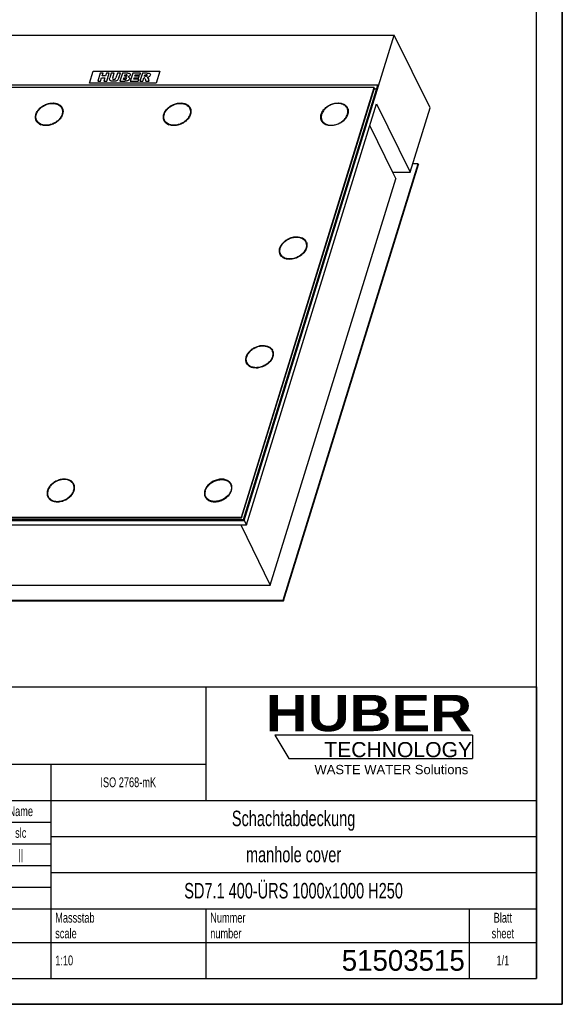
# Model space of a CAD drawing. Header units: millimetres. Extents: x 0 to 4200, y 0 to 2970.
# Tile 4 of 5: x 3150 to 4200, y 0 to 1907. Entities that reach past the tile are written whole.
import ezdxf

# ---------------------------------------------------------------- set-up
doc = ezdxf.new("R2010")
doc.units = ezdxf.units.MM
doc.header["$LTSCALE"] = 231
doc.layers.get('0').update_dxf_attribs({"linetype": 'CONTINUOUS'})
for name, color, linetype in [('_ACHSEN', 7, 'CONTINUOUS'), ('_KURVEN', 7, 'CONTINUOUS'), ('_ZEICHNUNGSELEM', 7, 'CONTINUOUS'), ('HUBER_Logo_BL2', 7, 'CONTINUOUS')]:
    doc.layers.add(name, color=color, linetype=linetype)
doc.styles.get("Standard").update_dxf_attribs({"font": 'txt', "width": 0.7})
doc.styles.add('TEXTSTYLE_2', font='ariblk.ttf')
doc.styles.add('TEXTSTYLE_3', font='arial.ttf')
doc.styles.add('TEXTSTYLE_4', font='txt', dxfattribs={"width": 0.8})
doc.styles.add('TEXTSTYLE_5', font='txt')

# ---------------------------------------------------------------- blocks, each defined once
blk = doc.blocks.new('HUBER_LOGO_BL2', base_point=(3837.5, 503.7))
at = {"layer": 'HUBER_Logo_BL2', "color": 5, "linetype": 'Continuous'}
for p, q in [((4026.4, 521), (3643.9, 521)), ((3643.9, 521), (3670.9, 476)), ((4026.4, 521), (4026.4, 476)), ((3670.9, 476), (4026.4, 476))]:
    blk.add_line(p, q, dxfattribs=at)
at = {"layer": 'HUBER_Logo_BL2', "color": 2, "linetype": 'Continuous', "attachment_point": 3, "line_spacing_factor": 0.78}
for s, insert, char_height, width, style in [('HUBER\\P\\fArial;\\H29.25;TECHNOLOGY ', (4025.4, 599.1), 70.2, 387.672, 'TEXTSTYLE_2'), ('WASTE WATER Solutions', (4018, 463.6), 18, 297.033, 'TEXTSTYLE_3')]:
    blk.add_mtext(s, dxfattribs=dict(at, insert=insert, char_height=char_height, width=width, style=style))
blk = doc.blocks.new('*T12')
at = {"color": 3, "linetype": 'Continuous'}
for p, q in [((0, 0), (1840, 0)), ((0, 0), (0, -565)), ((1200, 0), (1200, -220)), ((1840, 0), (1840, -565)), ((0, -150), (1200, -150)), ((900, -150), (900, -565)), ((0, -220), (1840, -220)), ((80, -220), (80, -430)), ((270, -220), (270, -495)), ((385, -220), (385, -430)), ((470, -220), (470, -495)), ((627, -220), (627, -430)), ((784, -220), (784, -430)), ((0, -262), (900, -262)), ((0, -304), (900, -304)), ((900, -290), (1840, -290)), ((0, -346), (900, -346)), ((900, -360), (1840, -360)), ((470, -388), (900, -388)), ((0, -430), (1840, -430)), ((1200, -430), (1200, -565)), ((1710, -430), (1710, -565)), ((0, -495), (1840, -495)), ((0, -565), (1840, -565))]:
    blk.add_line(p, q, dxfattribs=at)
at = {"layer": '_ZEICHNUNGSELEM', "color": 2, "linetype": 'Continuous', "line_spacing_factor": 0.96}
for s, insert, char_height, width, attachment_point in [('Diese Zeichnung ist geistiges Eigentum der Fa. HUBER SE und damit urheberrechtlich \\Pgeschuetzt. Zuwiderhandlungen verpflichten zum Schadensersatz.\\PThis is a copyrighted drawing which is the intellectual property of HUBER SE.\\PAny contravening offender will be held liabel for payment of damages.', (8.75, -19.9), 19, 2214.8571, 1), ('Technische Aenderungen vorbehalten / Subject to change', (8.75, -175), 20, 1524.7619, 1), ('ISO 2768-mK', (1050, -175.5), 19, 332.9524, 2), ('Datum/Date', (635.75, -231.5), 19, 292.2381, 1), ('Name', (842, -231.5), 19, 126.6667, 2), ('Schachtabdeckung', (1370, -240), 30, 680, 2), ('Bear./Rev.', (478.75, -273.5), 19, 272.3333, 1), ('19.06.2020', (705.5, -273.5), 19, 281.381, 2), ('slc', (842, -273.5), 19, 77.8095, 2), ('Gepr./Appr.', (478.75, -315.5), 19, 299.4762, 1), ('||', (842, -315.5), 19, 50.6667, 2), ('manhole cover', (1370, -310), 30, 564.2857, 2), ('-', (40, -315.5), 19, 34.381, 2), ('-', (175, -315.5), 19, 34.381, 2), ('-', (327.5, -315.5), 19, 34.381, 2), ('-', (427.5, -315.5), 19, 34.381, 2), ('Revi-\\Psion', (8.75, -363.3), 19, 138.4286, 1), ('Aenderung\\PModification', (175, -363.3), 19, 295.8571, 2), ('Norm. ', (478.75, -357.5), 19, 175.5238, 1), ('Tag\\PDate', (327.5, -363.3), 19, 110.381, 2), ('Name', (427.5, -378.5), 19, 126.6667, 2), ('SD7.1 400-ÜRS 1000x1000 H250', (1370, -380), 30, 1269.1429, 2), ('Projekt\\Pproject', (8.75, -437.8), 19, 183.6667, 1), ('Massstab\\Pscale', (908.75, -437.8), 19, 224.381, 1), ('Nummer\\Pnumber', (1208.75, -437.8), 19, 186.381, 1), ('Blatt\\Psheet', (1775, -437.8), 19, 130.2857, 2), ('Simple Model', (685, -453), 19, 328.4286, 2), ('1:10', (908.75, -520.5), 19, 94.0952, 1), ('1/1', (1775, -520.5), 19, 79.619, 2)]:
    blk.add_mtext(s, dxfattribs=dict(at, insert=insert, char_height=char_height, width=width, attachment_point=attachment_point))
for s, insert, char_height, width, attachment_point, style in [('51503515', (1701.25, -510), 40, 506.6667, 3, 'TEXTSTYLE_5'), ('-', (8.75, -517.5), 25, 18.3333, 1, 'TEXTSTYLE_4')]:
    blk.add_mtext(s, dxfattribs=dict(at, insert=insert, char_height=char_height, width=width, attachment_point=attachment_point, style=style))

msp = doc.modelspace()

# ---------------------------------------------------------------- linework, layer by layer
at = {"color": 7, "linetype": 'Continuous'}
for p, q in [((4200, 0), (4200, 2970)), ((2881.91, 1877.06), (3874.82, 1877.06)), ((3584.34, 937.07), (3874.82, 1877.06)), ((3944.06, 1735.96), (3874.82, 1877.06)), ((3842.96, 1779.93), (2853.74, 1779.93)), ((3835.98, 1775.23), (2857.81, 1775.23)), ((3578.9, 943.34), (3835.98, 1775.23)), ((3579.51, 942.1), (3836.59, 1773.99)), ((3582.98, 938.64), (3842.96, 1779.93)), ((3835.98, 1775.23), (3836.59, 1773.99)), ((3840.65, 1772.47), (3836.12, 1772.47)), ((3231.39, 1735.43), (3232, 1734.18)), ((3478.93, 1735.43), (3479.54, 1734.18)), ((3588.61, 928.37), (3840.6, 1743.81)), ((3784.06, 1734.18), (3783.45, 1735.43)), ((3840.6, 1743.81), (3905.57, 1611.41)), ((3905.57, 1611.41), (3944.06, 1735.96)), ((3182.91, 1711.64), (3183.52, 1710.39)), ((3430.45, 1711.64), (3431.06, 1710.39)), ((3735.58, 1710.39), (3734.97, 1711.64)), ((3827.43, 1701.2), (3871.49, 1611.41)), ((3659.99, 782.91), (3920.93, 1627.34)), ((3660.6, 781.67), (3921.54, 1626.1)), ((3920.93, 1627.34), (3910.49, 1627.34)), ((3920.93, 1627.34), (3921.54, 1626.1)), ((3871.49, 1611.41), (3877.9, 1598.36)), ((3871.49, 1611.41), (3905.57, 1611.41)), ((3634.86, 811.9), (3877.9, 1598.36)), ((3703.42, 1476.44), (3704.03, 1475.2)), ((3654.94, 1452.65), (3655.55, 1451.41)), ((3638.36, 1265.92), (3638.97, 1264.68)), ((3589.89, 1242.13), (3590.5, 1240.89)), ((3254.41, 1005.69), (3253.8, 1006.93)), ((3558.33, 1006.93), (3558.94, 1005.69)), ((3205.94, 981.9), (3205.33, 983.14)), ((3509.85, 983.14), (3510.46, 981.9)), ((2591.43, 937.07), (3584.34, 937.07)), ((2593.76, 938.64), (3582.98, 938.64)), ((2600.74, 943.34), (3578.9, 943.34)), ((2601.35, 942.1), (3579.51, 942.1)), ((3578.9, 943.34), (3579.51, 942.1)), ((3584.34, 937.07), (3588.61, 928.37)), ((2595.7, 928.37), (3588.61, 928.37)), ((3577.71, 928.37), (3634.86, 811.9)), ((2710.12, 811.9), (3634.86, 811.9)), ((2667.08, 782.91), (3659.99, 782.91)), ((3659.99, 782.91), (3660.6, 781.67)), ((2667.69, 781.67), (3660.6, 781.67)), ((0, 0), (4200, 0))]:
    msp.add_line(p, q, dxfattribs=at)
at = {"color": 3, "linetype": 'Continuous'}
for p, q in [((4200, 2970), (4200, 0)), ((4200, 0), (0, 0))]:
    msp.add_line(p, q, dxfattribs=at)
at = {"color": 5, "linetype": 'Continuous'}
for p, q in [((4150, 50), (4150, 2920)), ((50, 50), (4150, 50))]:
    msp.add_line(p, q, dxfattribs=at)
at = {"color": 7, "linetype": 'Continuous'}
for centre, radius, start, end in [((3753.58, 1717.59), 20.13, 162.81895, 166.47315), ((3528.27, 989.14), 19.94, 162.80119, 166.49091)]:
    msp.add_arc(centre, radius, start, end, dxfattribs=at)
for points, knots in [([(3181.94, 1722.29), (3182.67, 1725.34), (3184.96, 1729.8), (3189.36, 1734.78), (3193.5, 1738.18), (3198.18, 1740.98), (3204.81, 1743.73), (3210.18, 1744.68), (3213.69, 1744.68)], [0, 0, 0, 0, 0.2269843, 0.3514493, 0.4809276, 0.6131524, 0.7455543, 1, 1, 1, 1]), ([(3231.39, 1735.43), (3231.78, 1734.64), (3232.41, 1732.96), (3233.05, 1729.35), (3232.59, 1724.45), (3230.19, 1718.71), (3226.16, 1713.37), (3220.81, 1708.76), (3214.49, 1705.21), (3207.66, 1702.94), (3202.93, 1702.38), (3200.62, 1702.38)], [0, 0, 0, 0, 0.0505247, 0.1018806, 0.2094864, 0.326895, 0.4544748, 0.5899006, 0.7291266, 0.8673605, 1, 1, 1, 1]), ([(3213.69, 1744.68), (3215.63, 1744.68), (3219.39, 1744.31), (3224.55, 1742.51), (3228.74, 1739.54), (3230.69, 1736.85), (3231.39, 1735.43)], [0, 0, 0, 0, 0.2779461, 0.5349542, 0.7731448, 1, 1, 1, 1]), ([(3429.48, 1722.29), (3430.21, 1725.34), (3432.49, 1729.8), (3436.9, 1734.78), (3441.03, 1738.18), (3445.72, 1740.98), (3452.34, 1743.73), (3457.71, 1744.68), (3461.22, 1744.68)], [0, 0, 0, 0, 0.2269843, 0.3514493, 0.4809276, 0.6131524, 0.7455543, 1, 1, 1, 1]), ([(3478.93, 1735.43), (3479.31, 1734.64), (3479.95, 1732.96), (3480.59, 1729.35), (3480.13, 1724.45), (3477.72, 1718.71), (3473.7, 1713.37), (3468.34, 1708.76), (3462.03, 1705.21), (3455.2, 1702.94), (3450.46, 1702.38), (3448.15, 1702.38)], [0, 0, 0, 0, 0.0505247, 0.1018806, 0.2094864, 0.326895, 0.4544748, 0.5899006, 0.7291266, 0.8673605, 1, 1, 1, 1]), ([(3461.22, 1744.68), (3463.17, 1744.68), (3466.93, 1744.31), (3472.09, 1742.51), (3476.27, 1739.54), (3478.23, 1736.85), (3478.93, 1735.43)], [0, 0, 0, 0, 0.2779461, 0.5349542, 0.7731448, 1, 1, 1, 1]), ([(3783.45, 1735.43), (3783, 1736.36), (3781.86, 1738.14), (3779.59, 1740.41), (3776.8, 1742.25), (3773.58, 1743.6), (3770.01, 1744.45), (3764.8, 1744.88), (3757.94, 1744.04), (3751.35, 1741.57), (3746.44, 1738.71), (3742.01, 1735.39), (3737.48, 1730.55), (3735.07, 1725.89), (3734.34, 1723.53)], [0, 0, 0, 0, 0.0507441, 0.1026258, 0.1566029, 0.2133314, 0.2731225, 0.335958, 0.4690679, 0.6082314, 0.678196, 0.7472222, 0.8792136, 1, 1, 1, 1]), ([(3784.08, 1723.53), (3784.4, 1724.56), (3784.86, 1726.62), (3785, 1729.72), (3784.56, 1732.7), (3783.88, 1734.56), (3783.45, 1735.43)], [0, 0, 0, 0, 0.264425, 0.5170838, 0.7609157, 1, 1, 1, 1]), ([(3182.91, 1711.64), (3182.53, 1712.42), (3181.9, 1714.09), (3181.25, 1717.67), (3181.51, 1720.48), (3181.94, 1722.29)], [0, 0, 0, 0, 0.2412786, 0.4864789, 1, 1, 1, 1]), ([(3430.45, 1711.64), (3430.06, 1712.42), (3429.43, 1714.09), (3428.79, 1717.67), (3429.04, 1720.48), (3429.48, 1722.29)], [0, 0, 0, 0, 0.2412786, 0.4864789, 1, 1, 1, 1]), ([(3734, 1722.29), (3733.57, 1720.48), (3733.31, 1717.67), (3733.96, 1714.09), (3734.59, 1712.42), (3734.97, 1711.64)], [0, 0, 0, 0, 0.5135216, 0.7587218, 1, 1, 1, 1]), ([(3734.97, 1711.64), (3735.43, 1710.71), (3736.56, 1708.93), (3738.84, 1706.65), (3741.62, 1704.82), (3744.84, 1703.46), (3748.41, 1702.62), (3753.63, 1702.18), (3760.49, 1703.03), (3767.08, 1705.5), (3771.99, 1708.35), (3776.42, 1711.67), (3780.95, 1716.52), (3783.35, 1721.18), (3784.08, 1723.53)], [0, 0, 0, 0, 0.0507441, 0.1026258, 0.1566029, 0.2133314, 0.2731225, 0.335958, 0.4690679, 0.6082314, 0.678196, 0.7472222, 0.8792136, 1, 1, 1, 1]), ([(3200.62, 1702.38), (3198.67, 1702.38), (3194.91, 1702.76), (3189.75, 1704.56), (3185.57, 1707.52), (3183.61, 1710.21), (3182.91, 1711.64)], [0, 0, 0, 0, 0.2779461, 0.5349542, 0.7731448, 1, 1, 1, 1]), ([(3448.15, 1702.38), (3446.21, 1702.38), (3442.45, 1702.76), (3437.29, 1704.56), (3433.1, 1707.52), (3431.15, 1710.21), (3430.45, 1711.64)], [0, 0, 0, 0, 0.2779461, 0.5349542, 0.7731448, 1, 1, 1, 1]), ([(3654.31, 1464.55), (3655.04, 1466.9), (3657.45, 1471.56), (3661.97, 1476.4), (3666.4, 1479.72), (3671.31, 1482.58), (3677.91, 1485.05), (3684.77, 1485.9), (3689.98, 1485.46), (3693.55, 1484.62), (3696.77, 1483.26), (3699.56, 1481.42), (3701.83, 1479.15), (3702.96, 1477.37), (3703.42, 1476.44)], [0, 0, 0, 0, 0.1207864, 0.2527778, 0.321804, 0.3917686, 0.5309321, 0.664042, 0.7268775, 0.7866686, 0.8433971, 0.8973742, 0.9492559, 1, 1, 1, 1]), ([(3703.42, 1476.44), (3703.85, 1475.57), (3704.53, 1473.71), (3704.97, 1470.74), (3704.83, 1467.63), (3704.37, 1465.57), (3704.05, 1464.55)], [0, 0, 0, 0, 0.2390843, 0.4829162, 0.735575, 1, 1, 1, 1]), ([(3654.94, 1452.65), (3654.51, 1453.52), (3653.83, 1455.38), (3653.39, 1458.35), (3653.53, 1461.46), (3653.99, 1463.52), (3654.31, 1464.55)], [0, 0, 0, 0, 0.2390843, 0.4829162, 0.735575, 1, 1, 1, 1]), ([(3704.05, 1464.55), (3703.32, 1462.19), (3700.91, 1457.53), (3696.39, 1452.69), (3691.96, 1449.37), (3687.05, 1446.51), (3680.45, 1444.04), (3673.59, 1443.2), (3668.38, 1443.63), (3664.81, 1444.47), (3661.59, 1445.83), (3658.8, 1447.67), (3656.53, 1449.94), (3655.4, 1451.72), (3654.94, 1452.65)], [0, 0, 0, 0, 0.1207864, 0.2527778, 0.321804, 0.3917686, 0.5309321, 0.664042, 0.7268775, 0.7866686, 0.8433971, 0.8973742, 0.9492559, 1, 1, 1, 1]), ([(3589.26, 1254.03), (3589.98, 1256.38), (3592.39, 1261.04), (3596.92, 1265.88), (3601.35, 1269.2), (3606.26, 1272.06), (3612.85, 1274.53), (3619.71, 1275.38), (3624.92, 1274.94), (3628.5, 1274.1), (3631.72, 1272.74), (3634.5, 1270.91), (3636.77, 1268.63), (3637.91, 1266.85), (3638.36, 1265.92)], [0, 0, 0, 0, 0.1207864, 0.2527778, 0.321804, 0.3917686, 0.5309321, 0.664042, 0.7268775, 0.7866686, 0.8433971, 0.8973742, 0.9492559, 1, 1, 1, 1]), ([(3638.36, 1265.92), (3638.79, 1265.05), (3639.47, 1263.19), (3639.91, 1260.22), (3639.77, 1257.11), (3639.31, 1255.05), (3638.99, 1254.03)], [0, 0, 0, 0, 0.2390843, 0.4829162, 0.735575, 1, 1, 1, 1]), ([(3589.89, 1242.13), (3589.46, 1243), (3588.78, 1244.86), (3588.33, 1247.83), (3588.47, 1250.94), (3588.94, 1253), (3589.26, 1254.03)], [0, 0, 0, 0, 0.2390843, 0.4829162, 0.735575, 1, 1, 1, 1]), ([(3638.99, 1254.03), (3638.27, 1251.67), (3635.86, 1247.01), (3631.33, 1242.17), (3626.9, 1238.85), (3621.99, 1235.99), (3615.4, 1233.52), (3608.54, 1232.68), (3603.33, 1233.11), (3599.75, 1233.96), (3596.53, 1235.31), (3593.75, 1237.15), (3591.48, 1239.42), (3590.34, 1241.2), (3589.89, 1242.13)], [0, 0, 0, 0, 0.1207864, 0.2527778, 0.321804, 0.3917686, 0.5309321, 0.664042, 0.7268775, 0.7866686, 0.8433971, 0.8973742, 0.9492559, 1, 1, 1, 1]), ([(3236.1, 1016.19), (3232.59, 1016.19), (3227.22, 1015.23), (3220.6, 1012.48), (3215.91, 1009.68), (3211.78, 1006.28), (3207.37, 1001.31), (3205.09, 996.85), (3204.36, 993.8)], [0, 0, 0, 0, 0.2544457, 0.3868476, 0.5190724, 0.6485507, 0.7730157, 1, 1, 1, 1]), ([(3253.8, 1006.93), (3253.1, 1008.36), (3251.15, 1011.05), (3246.97, 1014.01), (3241.81, 1015.82), (3238.05, 1016.19), (3236.1, 1016.19)], [0, 0, 0, 0, 0.2268552, 0.4650458, 0.7220539, 1, 1, 1, 1]), ([(3509.22, 995.04), (3509.95, 997.39), (3512.36, 1002.06), (3516.89, 1006.9), (3521.31, 1010.22), (3526.22, 1013.08), (3532.82, 1015.54), (3539.68, 1016.39), (3544.89, 1015.96), (3548.46, 1015.11), (3551.68, 1013.75), (3554.47, 1011.92), (3556.74, 1009.64), (3557.87, 1007.86), (3558.33, 1006.93)], [0, 0, 0, 0, 0.1207864, 0.2527778, 0.321804, 0.3917686, 0.5309321, 0.664042, 0.7268775, 0.7866686, 0.8433971, 0.8973742, 0.9492559, 1, 1, 1, 1]), ([(3204.36, 993.8), (3203.92, 991.99), (3203.67, 989.18), (3204.31, 985.59), (3204.94, 983.93), (3205.33, 983.14)], [0, 0, 0, 0, 0.5135211, 0.7587214, 1, 1, 1, 1]), ([(3223.03, 973.89), (3225.34, 973.89), (3230.08, 974.45), (3236.91, 976.71), (3243.22, 980.27), (3248.57, 984.87), (3252.6, 990.22), (3255.01, 995.96), (3255.47, 1000.85), (3254.83, 1004.47), (3254.19, 1006.14), (3253.8, 1006.93)], [0, 0, 0, 0, 0.1326395, 0.2708734, 0.4100994, 0.5455252, 0.673105, 0.7905136, 0.8981194, 0.9494753, 1, 1, 1, 1]), ([(3509.85, 983.14), (3509.47, 983.93), (3508.84, 985.59), (3508.19, 989.18), (3508.45, 991.99), (3508.88, 993.8)], [0, 0, 0, 0, 0.2412782, 0.4864784, 1, 1, 1, 1]), ([(3558.96, 995.04), (3558.23, 992.69), (3555.82, 988.02), (3551.3, 983.18), (3546.87, 979.86), (3541.96, 977), (3535.36, 974.54), (3528.5, 973.69), (3523.29, 974.12), (3519.72, 974.97), (3516.5, 976.32), (3513.72, 978.16), (3511.44, 980.43), (3510.31, 982.22), (3509.85, 983.14)], [0, 0, 0, 0, 0.1207864, 0.2527778, 0.321804, 0.3917686, 0.5309321, 0.664042, 0.7268775, 0.7866686, 0.8433971, 0.8973742, 0.9492559, 1, 1, 1, 1]), ([(3558.33, 1006.93), (3558.76, 1006.06), (3559.44, 1004.2), (3559.88, 1001.23), (3559.74, 998.13), (3559.28, 996.06), (3558.96, 995.04)], [0, 0, 0, 0, 0.2390843, 0.4829162, 0.735575, 1, 1, 1, 1]), ([(3205.33, 983.14), (3206.03, 981.72), (3207.98, 979.03), (3212.16, 976.07), (3217.33, 974.26), (3221.09, 973.89), (3223.03, 973.89)], [0, 0, 0, 0, 0.2268552, 0.4650458, 0.7220539, 1, 1, 1, 1])]:
    msp.add_open_spline(points, degree=3, knots=knots, dxfattribs=at)
at = {"layer": '_ACHSEN', "color": 7, "linetype": 'Continuous'}
for centre, radius, start, end in [((3218.45, 1726.98), 16.41, 47.74673, 51.39043), ((3218.45, 1726.98), 16.41, 47.74673, 51.39043), ((3219.76, 1728.18), 14.63, 28.97586, 31.55756), ((3465.99, 1726.98), 16.41, 47.74673, 51.39043), ((3465.99, 1726.98), 16.41, 47.74673, 51.39043), ((3467.3, 1728.18), 14.63, 28.97586, 31.55756), ((3770.51, 1726.98), 16.41, 47.74673, 51.39043), ((3770.51, 1726.98), 16.41, 47.74673, 51.39043), ((3771.75, 1728.13), 14.72, 31.55244, 33.90101), ((3771.75, 1728.13), 14.72, 31.55244, 33.90101), ((3771.26, 1729.44), 14.58, 26.13883, 28.48945), ((3771.81, 1728.17), 14.65, 29.97658, 31.55156), ((3771.81, 1728.17), 14.65, 29.97658, 31.55156), ((3771.23, 1729.43), 14.62, 20.72154, 26.13404), ((3771.85, 1728.19), 14.61, 28.60022, 29.97623), ((3771.85, 1728.19), 14.61, 28.60022, 29.97623), ((3764.1, 1730), 21.88, 339.49201, 342.8199), ((3195.77, 1716.4), 14.64, 200.7221, 203.10027), ((3443.3, 1716.4), 14.64, 200.7221, 203.10027), ((3747.82, 1716.4), 14.63, 200.72503, 203.30683), ((3691.72, 1469.14), 14.72, 31.55244, 33.90101), ((3691.72, 1469.14), 14.72, 31.55244, 33.90101), ((3691.23, 1470.46), 14.58, 26.13883, 28.48945), ((3691.78, 1469.18), 14.65, 29.97655, 31.55156), ((3691.78, 1469.18), 14.65, 29.97655, 31.55156), ((3691.2, 1470.44), 14.62, 20.72154, 26.13404), ((3691.81, 1469.2), 14.61, 28.60022, 29.9762), ((3691.81, 1469.2), 14.61, 28.60024, 29.9762), ((3667.79, 1457.41), 14.64, 200.7221, 203.10027), ((3626.66, 1258.62), 14.72, 31.55244, 33.90101), ((3626.66, 1258.62), 14.72, 31.55244, 33.90101), ((3626.17, 1259.94), 14.58, 26.13883, 28.48945), ((3626.72, 1258.66), 14.65, 29.97655, 31.55156), ((3626.72, 1258.66), 14.65, 29.97655, 31.55156), ((3626.14, 1259.92), 14.62, 20.72154, 26.13404), ((3626.76, 1258.68), 14.61, 28.60022, 29.9762), ((3626.76, 1258.68), 14.61, 28.60024, 29.9762), ((3602.74, 1246.89), 14.64, 200.7221, 203.10027), ((3242.18, 999.68), 14.63, 28.54658, 31.54782), ((3546.63, 999.64), 14.72, 31.55244, 33.90101), ((3546.63, 999.64), 14.72, 31.55244, 33.90101), ((3546.14, 1000.95), 14.58, 26.13883, 28.48945), ((3546.69, 999.68), 14.65, 29.97658, 31.55156), ((3546.69, 999.68), 14.65, 29.97658, 31.55156), ((3546.11, 1000.94), 14.62, 20.72154, 26.13404), ((3546.73, 999.69), 14.61, 28.60022, 29.97623), ((3546.73, 999.69), 14.61, 28.60022, 29.97623), ((3538.79, 1001.57), 22.08, 339.50711, 342.8048), ((3218.18, 987.9), 14.63, 200.72912, 203.38265), ((3522.7, 987.9), 14.63, 200.72912, 203.38265)]:
    msp.add_arc(centre, radius, start, end, dxfattribs=at)
for points, knots in [([(3181.36, 1723.53), (3182.12, 1725.97), (3184.61, 1730.81), (3189.31, 1735.83), (3193.9, 1739.27), (3198.99, 1742.24), (3205.83, 1744.79), (3212.95, 1745.67), (3218.35, 1745.22), (3222.06, 1744.35), (3225.39, 1742.94), (3228.28, 1741.04), (3230.64, 1738.68), (3231.82, 1736.83), (3232.29, 1735.87)], [0, 0, 0, 0, 0.1207864, 0.2527778, 0.321804, 0.3917686, 0.5309321, 0.664042, 0.7268775, 0.7866686, 0.8433971, 0.8973742, 0.9492559, 1, 1, 1, 1]), ([(3223.92, 1742.54), (3224.36, 1742.37), (3226.04, 1741.63), (3227.63, 1740.66), (3228.69, 1739.81)], [0, 0, 0, 0, 0.2577683, 1, 1, 1, 1]), ([(3223.92, 1742.54), (3224.36, 1742.37), (3226.04, 1741.63), (3227.63, 1740.66), (3228.69, 1739.81)], [0, 0, 0, 0, 0.2577683, 1, 1, 1, 1]), ([(3229.49, 1739.13), (3229.76, 1738.89), (3230.78, 1737.89), (3231.67, 1736.75), (3232.23, 1735.83)], [0, 0, 0, 0, 0.2535733, 1, 1, 1, 1]), ([(3232.29, 1735.87), (3232.73, 1734.96), (3233.44, 1733.04), (3233.9, 1729.95), (3233.75, 1726.73), (3233.27, 1724.6), (3232.94, 1723.53)], [0, 0, 0, 0, 0.2390843, 0.4829162, 0.735575, 1, 1, 1, 1]), ([(3428.9, 1723.53), (3429.65, 1725.97), (3432.15, 1730.81), (3436.84, 1735.83), (3441.44, 1739.27), (3446.53, 1742.24), (3453.37, 1744.79), (3460.48, 1745.67), (3465.89, 1745.22), (3469.59, 1744.35), (3472.93, 1742.94), (3475.82, 1741.04), (3478.17, 1738.68), (3479.35, 1736.83), (3479.82, 1735.87)], [0, 0, 0, 0, 0.1207864, 0.2527778, 0.321804, 0.3917686, 0.5309321, 0.664042, 0.7268775, 0.7866686, 0.8433971, 0.8973742, 0.9492559, 1, 1, 1, 1]), ([(3471.45, 1742.54), (3471.89, 1742.37), (3473.58, 1741.63), (3475.16, 1740.66), (3476.23, 1739.81)], [0, 0, 0, 0, 0.2577683, 1, 1, 1, 1]), ([(3471.45, 1742.54), (3471.89, 1742.37), (3473.58, 1741.63), (3475.16, 1740.66), (3476.23, 1739.81)], [0, 0, 0, 0, 0.2577683, 1, 1, 1, 1]), ([(3477.02, 1739.13), (3477.29, 1738.89), (3478.32, 1737.89), (3479.21, 1736.75), (3479.77, 1735.83)], [0, 0, 0, 0, 0.2535733, 1, 1, 1, 1]), ([(3479.82, 1735.87), (3480.27, 1734.96), (3480.97, 1733.04), (3481.43, 1729.95), (3481.29, 1726.73), (3480.81, 1724.6), (3480.48, 1723.53)], [0, 0, 0, 0, 0.2390843, 0.4829162, 0.735575, 1, 1, 1, 1]), ([(3733.42, 1723.53), (3734.17, 1725.94), (3736.62, 1730.72), (3741.24, 1735.7), (3745.75, 1739.13), (3750.76, 1742.1), (3757.51, 1744.69), (3764.54, 1745.65), (3769.92, 1745.29), (3773.62, 1744.5), (3776.98, 1743.18), (3779.91, 1741.38), (3782.33, 1739.12), (3783.57, 1737.33), (3784.07, 1736.4)], [0, 0, 0, 0, 0.1204479, 0.2519822, 0.3207797, 0.3905492, 0.5295197, 0.6627924, 0.72584, 0.7859089, 0.8429413, 0.8971917, 0.9492479, 1, 1, 1, 1]), ([(3775.96, 1742.55), (3776.41, 1742.37), (3778.1, 1741.64), (3779.69, 1740.66), (3780.75, 1739.81)], [0, 0, 0, 0, 0.2577955, 1, 1, 1, 1]), ([(3780.75, 1739.81), (3780.4, 1740.09), (3778.92, 1741.18), (3777.26, 1742.04), (3775.96, 1742.55)], [0, 0, 0, 0, 0.2432798, 1, 1, 1, 1]), ([(3781.55, 1739.13), (3781.78, 1738.92), (3782.67, 1738.07), (3783.45, 1737.1), (3783.97, 1736.34)], [0, 0, 0, 0, 0.2531894, 1, 1, 1, 1]), ([(3182.02, 1711.2), (3181.57, 1712.1), (3180.86, 1714.03), (3180.41, 1717.11), (3180.55, 1720.33), (3181.03, 1722.47), (3181.36, 1723.53)], [0, 0, 0, 0, 0.2390843, 0.4829162, 0.735575, 1, 1, 1, 1]), ([(3182.08, 1711.22), (3181.47, 1712.84), (3180.8, 1716.42), (3181.32, 1720.01), (3181.82, 1721.78)], [0, 0, 0, 0, 0.4843367, 1, 1, 1, 1]), ([(3232.94, 1723.53), (3232.19, 1721.09), (3229.69, 1716.26), (3224.99, 1711.23), (3220.4, 1707.79), (3215.31, 1704.83), (3208.47, 1702.27), (3201.36, 1701.39), (3195.95, 1701.84), (3192.25, 1702.72), (3188.91, 1704.12), (3186.02, 1706.03), (3183.67, 1708.39), (3182.49, 1710.23), (3182.02, 1711.2)], [0, 0, 0, 0, 0.1207864, 0.2527778, 0.321804, 0.3917686, 0.5309321, 0.664042, 0.7268775, 0.7866686, 0.8433971, 0.8973742, 0.9492559, 1, 1, 1, 1]), ([(3233.09, 1724.04), (3233.45, 1725.77), (3233.63, 1728.44), (3232.98, 1731.85), (3232.37, 1733.43), (3232, 1734.18)], [0, 0, 0, 0, 0.5124849, 0.7580406, 1, 1, 1, 1]), ([(3429.55, 1711.2), (3429.11, 1712.1), (3428.4, 1714.03), (3427.94, 1717.11), (3428.09, 1720.33), (3428.57, 1722.47), (3428.9, 1723.53)], [0, 0, 0, 0, 0.2390843, 0.4829162, 0.735575, 1, 1, 1, 1]), ([(3429.61, 1711.22), (3429, 1712.84), (3428.34, 1716.42), (3428.86, 1720.01), (3429.36, 1721.78)], [0, 0, 0, 0, 0.4843367, 1, 1, 1, 1]), ([(3480.48, 1723.53), (3479.72, 1721.09), (3477.23, 1716.26), (3472.53, 1711.23), (3467.94, 1707.79), (3462.85, 1704.83), (3456.01, 1702.27), (3448.89, 1701.39), (3443.49, 1701.84), (3439.78, 1702.72), (3436.44, 1704.12), (3433.56, 1706.03), (3431.2, 1708.39), (3430.02, 1710.23), (3429.55, 1711.2)], [0, 0, 0, 0, 0.1207864, 0.2527778, 0.321804, 0.3917686, 0.5309321, 0.664042, 0.7268775, 0.7866686, 0.8433971, 0.8973742, 0.9492559, 1, 1, 1, 1]), ([(3480.62, 1724.04), (3480.99, 1725.77), (3481.17, 1728.44), (3480.51, 1731.85), (3479.9, 1733.43), (3479.54, 1734.18)], [0, 0, 0, 0, 0.5124849, 0.7580406, 1, 1, 1, 1]), ([(3734.08, 1711.2), (3733.63, 1712.1), (3732.93, 1714.03), (3732.47, 1717.11), (3732.61, 1720.33), (3733.09, 1722.47), (3733.42, 1723.53)], [0, 0, 0, 0, 0.2390843, 0.4829162, 0.735575, 1, 1, 1, 1]), ([(3734.14, 1711.22), (3733.83, 1712.03), (3733.36, 1713.72), (3732.99, 1717.32), (3733.4, 1720.08), (3733.91, 1721.86)], [0, 0, 0, 0, 0.239929, 0.4850727, 1, 1, 1, 1]), ([(3784.59, 1722.33), (3783.7, 1719.95), (3781.01, 1715.29), (3776.2, 1710.49), (3771.58, 1707.23), (3766.52, 1704.46), (3759.8, 1702.11), (3752.85, 1701.39), (3747.6, 1701.91), (3744, 1702.82), (3740.77, 1704.24), (3737.97, 1706.13), (3735.69, 1708.45), (3734.54, 1710.26), (3734.08, 1711.2)], [0, 0, 0, 0, 0.122577, 0.2556437, 0.3248627, 0.3948083, 0.5334422, 0.6656659, 0.728047, 0.7874378, 0.8438495, 0.8976042, 0.9493466, 1, 1, 1, 1]), ([(3785.13, 1723.96), (3785.51, 1725.71), (3785.7, 1728.4), (3785.04, 1731.83), (3784.43, 1733.43), (3784.06, 1734.18)], [0, 0, 0, 0, 0.5126398, 0.7581422, 1, 1, 1, 1]), ([(3784.9, 1734.6), (3785.22, 1733.76), (3785.7, 1732), (3786.05, 1728.25), (3785.57, 1725.38), (3785, 1723.53)], [0, 0, 0, 0, 0.2393537, 0.4842261, 1, 1, 1, 1]), ([(3183.52, 1710.39), (3183.89, 1709.64), (3184.78, 1708.18), (3187.09, 1705.57), (3189.33, 1704.07), (3190.94, 1703.3)], [0, 0, 0, 0, 0.241878, 0.4873911, 1, 1, 1, 1]), ([(3431.06, 1710.39), (3431.43, 1709.64), (3432.32, 1708.18), (3434.63, 1705.57), (3436.87, 1704.07), (3438.48, 1703.3)], [0, 0, 0, 0, 0.241878, 0.4873911, 1, 1, 1, 1]), ([(3735.58, 1710.39), (3735.96, 1709.64), (3736.85, 1708.18), (3739.17, 1705.55), (3741.42, 1704.06), (3743.04, 1703.29)], [0, 0, 0, 0, 0.2418314, 0.48732, 1, 1, 1, 1]), ([(3654.04, 1452.21), (3653.64, 1453.03), (3652.98, 1454.77), (3652.32, 1458.51), (3652.8, 1463.59), (3655.29, 1469.54), (3659.47, 1475.09), (3665.02, 1479.86), (3671.57, 1483.55), (3678.65, 1485.9), (3683.56, 1486.48), (3685.96, 1486.48)], [0, 0, 0, 0, 0.0505247, 0.1018806, 0.2094864, 0.326895, 0.4544748, 0.5899006, 0.7291266, 0.8673605, 1, 1, 1, 1]), ([(3685.96, 1486.48), (3687.92, 1486.48), (3691.7, 1486.11), (3696.93, 1484.35), (3701.21, 1481.46), (3703.28, 1478.82), (3704.04, 1477.41)], [0, 0, 0, 0, 0.2773666, 0.5345015, 0.7731615, 1, 1, 1, 1]), ([(3695.93, 1483.56), (3697.57, 1482.91), (3700.61, 1481.25), (3703.01, 1478.73), (3703.93, 1477.35)], [0, 0, 0, 0, 0.5155326, 1, 1, 1, 1]), ([(3705.1, 1464.97), (3705.47, 1466.72), (3705.67, 1469.41), (3705.01, 1472.85), (3704.4, 1474.44), (3704.03, 1475.2)], [0, 0, 0, 0, 0.5126398, 0.7581422, 1, 1, 1, 1]), ([(3704.86, 1475.61), (3705.22, 1474.69), (3705.74, 1472.73), (3706.01, 1468.55), (3705.32, 1465.37), (3704.56, 1463.34)], [0, 0, 0, 0, 0.2376882, 0.4817866, 1, 1, 1, 1]), ([(3654.1, 1452.23), (3653.8, 1453.04), (3653.33, 1454.73), (3652.96, 1458.33), (3653.36, 1461.09), (3653.87, 1462.87)], [0, 0, 0, 0, 0.2399335, 0.48508, 1, 1, 1, 1]), ([(3672.4, 1442.61), (3670.39, 1442.61), (3666.49, 1443), (3661.13, 1444.87), (3656.8, 1447.94), (3654.77, 1450.73), (3654.04, 1452.21)], [0, 0, 0, 0, 0.2779461, 0.5349542, 0.7731448, 1, 1, 1, 1]), ([(3655.55, 1451.41), (3655.92, 1450.65), (3656.81, 1449.19), (3659.13, 1446.57), (3661.39, 1445.07), (3663, 1444.3)], [0, 0, 0, 0, 0.2418314, 0.48732, 1, 1, 1, 1]), ([(3704.56, 1463.34), (3703.47, 1460.42), (3700.84, 1456.24), (3696.2, 1451.62), (3690.62, 1447.45), (3682.7, 1443.76), (3675.78, 1442.61), (3672.4, 1442.61)], [0, 0, 0, 0, 0.2321063, 0.3575289, 0.4868953, 0.74845, 1, 1, 1, 1]), ([(3588.99, 1241.69), (3588.59, 1242.51), (3587.93, 1244.25), (3587.26, 1247.99), (3587.74, 1253.07), (3590.24, 1259.02), (3594.41, 1264.57), (3599.97, 1269.34), (3606.51, 1273.03), (3613.59, 1275.38), (3618.5, 1275.96), (3620.9, 1275.96)], [0, 0, 0, 0, 0.0505247, 0.1018806, 0.2094864, 0.326895, 0.4544748, 0.5899006, 0.7291266, 0.8673605, 1, 1, 1, 1]), ([(3620.9, 1275.96), (3622.86, 1275.96), (3626.65, 1275.6), (3631.87, 1273.83), (3636.16, 1270.94), (3638.22, 1268.3), (3638.99, 1266.89)], [0, 0, 0, 0, 0.2773666, 0.5345015, 0.7731615, 1, 1, 1, 1]), ([(3630.87, 1273.04), (3632.51, 1272.4), (3635.55, 1270.73), (3637.96, 1268.21), (3638.88, 1266.83)], [0, 0, 0, 0, 0.5155326, 1, 1, 1, 1]), ([(3640.04, 1254.45), (3640.42, 1256.2), (3640.61, 1258.89), (3639.96, 1262.33), (3639.34, 1263.92), (3638.97, 1264.68)], [0, 0, 0, 0, 0.5126398, 0.7581422, 1, 1, 1, 1]), ([(3639.81, 1265.1), (3640.16, 1264.17), (3640.68, 1262.21), (3640.95, 1258.03), (3640.26, 1254.85), (3639.5, 1252.82)], [0, 0, 0, 0, 0.2376882, 0.4817866, 1, 1, 1, 1]), ([(3589.05, 1241.71), (3588.74, 1242.52), (3588.27, 1244.21), (3587.9, 1247.81), (3588.31, 1250.57), (3588.82, 1252.36)], [0, 0, 0, 0, 0.2399335, 0.48508, 1, 1, 1, 1]), ([(3607.35, 1232.09), (3605.33, 1232.09), (3601.43, 1232.48), (3596.08, 1234.35), (3591.74, 1237.42), (3589.71, 1240.21), (3588.99, 1241.69)], [0, 0, 0, 0, 0.2779461, 0.5349542, 0.7731448, 1, 1, 1, 1]), ([(3590.5, 1240.89), (3590.87, 1240.13), (3591.76, 1238.67), (3594.08, 1236.05), (3596.33, 1234.55), (3597.95, 1233.78)], [0, 0, 0, 0, 0.2418314, 0.48732, 1, 1, 1, 1]), ([(3639.5, 1252.82), (3638.41, 1249.9), (3635.79, 1245.72), (3631.15, 1241.1), (3625.57, 1236.93), (3617.65, 1233.24), (3610.73, 1232.09), (3607.35, 1232.09)], [0, 0, 0, 0, 0.2321063, 0.3575289, 0.4868953, 0.74845, 1, 1, 1, 1]), ([(3254.7, 1007.37), (3254.23, 1008.34), (3253.05, 1010.18), (3250.7, 1012.54), (3247.81, 1014.45), (3244.47, 1015.85), (3240.76, 1016.73), (3235.36, 1017.18), (3228.25, 1016.3), (3221.41, 1013.74), (3216.32, 1010.78), (3211.72, 1007.34), (3207.03, 1002.32), (3204.53, 997.48), (3203.78, 995.04)], [0, 0, 0, 0, 0.0507441, 0.1026258, 0.1566029, 0.2133314, 0.2731225, 0.335958, 0.4690679, 0.6082314, 0.678196, 0.7472222, 0.8792136, 1, 1, 1, 1]), ([(3254.65, 1007.34), (3253.74, 1008.82), (3251.29, 1011.55), (3248.11, 1013.34), (3246.39, 1014.03)], [0, 0, 0, 0, 0.4842044, 1, 1, 1, 1]), ([(3558.95, 1007.91), (3558.45, 1008.84), (3557.21, 1010.62), (3554.78, 1012.88), (3551.86, 1014.69), (3548.5, 1016), (3544.79, 1016.8), (3539.42, 1017.15), (3532.38, 1016.19), (3525.64, 1013.6), (3520.63, 1010.64), (3516.11, 1007.21), (3511.5, 1002.23), (3509.05, 997.45), (3508.3, 995.04)], [0, 0, 0, 0, 0.0507521, 0.1028083, 0.1570587, 0.2140911, 0.27416, 0.3372076, 0.4704803, 0.6094508, 0.6792203, 0.7480178, 0.8795521, 1, 1, 1, 1]), ([(3558.85, 1007.85), (3557.93, 1009.21), (3555.54, 1011.72), (3552.53, 1013.38), (3550.9, 1014.03)], [0, 0, 0, 0, 0.4846088, 1, 1, 1, 1]), ([(3203.78, 995.04), (3203.45, 993.97), (3202.97, 991.84), (3202.82, 988.62), (3203.28, 985.53), (3203.99, 983.61), (3204.43, 982.7)], [0, 0, 0, 0, 0.264425, 0.5170838, 0.7609157, 1, 1, 1, 1]), ([(3204.24, 993.3), (3203.74, 991.52), (3203.22, 987.93), (3203.88, 984.34), (3204.49, 982.72)], [0, 0, 0, 0, 0.5156782, 1, 1, 1, 1]), ([(3204.43, 982.7), (3204.9, 981.74), (3206.08, 979.89), (3208.43, 977.53), (3211.32, 975.63), (3214.66, 974.22), (3218.37, 973.35), (3223.77, 972.9), (3230.88, 973.78), (3237.72, 976.33), (3242.82, 979.3), (3247.41, 982.74), (3252.1, 987.76), (3254.6, 992.6), (3255.36, 995.04)], [0, 0, 0, 0, 0.0507441, 0.1026258, 0.1566029, 0.2133314, 0.2731225, 0.335958, 0.4690679, 0.6082314, 0.678196, 0.7472222, 0.8792136, 1, 1, 1, 1]), ([(3255.5, 995.54), (3255.87, 997.28), (3256.05, 999.95), (3255.39, 1003.36), (3254.78, 1004.94), (3254.41, 1005.69)], [0, 0, 0, 0, 0.5124849, 0.7580406, 1, 1, 1, 1]), ([(3255.36, 995.04), (3255.68, 996.1), (3256.17, 998.24), (3256.31, 1001.46), (3255.85, 1004.54), (3255.15, 1006.47), (3254.7, 1007.37)], [0, 0, 0, 0, 0.264425, 0.5170838, 0.7609157, 1, 1, 1, 1]), ([(3508.3, 995.04), (3507.97, 993.97), (3507.49, 991.84), (3507.35, 988.62), (3507.8, 985.53), (3508.51, 983.61), (3508.95, 982.7)], [0, 0, 0, 0, 0.264425, 0.5170838, 0.7609157, 1, 1, 1, 1]), ([(3508.79, 993.38), (3508.28, 991.59), (3507.87, 988.83), (3508.24, 985.23), (3508.71, 983.53), (3509.02, 982.72)], [0, 0, 0, 0, 0.5149379, 0.760078, 1, 1, 1, 1]), ([(3508.95, 982.7), (3509.42, 981.76), (3510.56, 979.95), (3512.85, 977.63), (3515.65, 975.74), (3518.88, 974.33), (3522.48, 973.42), (3527.73, 972.89), (3534.68, 973.62), (3541.4, 975.96), (3546.46, 978.73), (3551.08, 981.99), (3555.89, 986.79), (3558.58, 991.46), (3559.47, 993.84)], [0, 0, 0, 0, 0.0506534, 0.1023958, 0.1561505, 0.2125622, 0.271953, 0.3343341, 0.4665578, 0.6051917, 0.6751373, 0.7443563, 0.877423, 1, 1, 1, 1]), ([(3560.01, 995.47), (3560.39, 997.21), (3560.58, 999.9), (3559.92, 1003.34), (3559.31, 1004.93), (3558.94, 1005.69)], [0, 0, 0, 0, 0.5126398, 0.7581422, 1, 1, 1, 1]), ([(3559.88, 995.04), (3560.45, 996.89), (3560.93, 999.76), (3560.58, 1003.51), (3560.09, 1005.27), (3559.78, 1006.11)], [0, 0, 0, 0, 0.5157739, 0.7606463, 1, 1, 1, 1]), ([(3205.94, 981.9), (3206.31, 981.15), (3207.19, 979.69), (3209.5, 977.07), (3211.75, 975.58), (3213.36, 974.81)], [0, 0, 0, 0, 0.241878, 0.4873911, 1, 1, 1, 1]), ([(3510.46, 981.9), (3510.83, 981.14), (3511.72, 979.68), (3514.05, 977.06), (3516.3, 975.56), (3517.91, 974.79)], [0, 0, 0, 0, 0.2418314, 0.48732, 1, 1, 1, 1])]:
    msp.add_open_spline(points, degree=3, knots=knots, dxfattribs=at)
at = {"layer": '_KURVEN', "color": 4, "linetype": 'Continuous'}
for p, q in [((3285.08, 1783.85), (3292.35, 1807.35)), ((3292.35, 1807.35), (3421.29, 1807.35)), ((3305.79, 1803.43), (3300.95, 1787.77)), ((3311.48, 1803.43), (3305.79, 1803.43)), ((3306.64, 1787.77), (3308.6, 1794.1)), ((3308.6, 1794.1), (3314.82, 1794.1)), ((3309.79, 1797.95), (3311.48, 1803.43)), ((3316.01, 1797.95), (3309.79, 1797.95)), ((3314.82, 1794.1), (3312.86, 1787.77)), ((3317.7, 1803.43), (3316.01, 1797.95)), ((3323.42, 1803.43), (3317.7, 1803.43)), ((3318.58, 1787.77), (3323.42, 1803.43)), ((3327.21, 1803.43), (3324.33, 1794.09)), ((3332.89, 1803.43), (3327.21, 1803.43)), ((3329.94, 1793.87), (3332.89, 1803.43)), ((3339.19, 1803.43), (3336.23, 1793.87)), ((3344.87, 1803.43), (3339.19, 1803.43)), ((3341.98, 1794.09), (3344.87, 1803.43)), ((3348.65, 1803.43), (3343.81, 1787.77)), ((3359.3, 1803.43), (3348.65, 1803.43)), ((3350.59, 1791.13), (3351.57, 1794.31)), ((3351.57, 1794.31), (3354.46, 1794.31)), ((3352.49, 1797.29), (3353.41, 1800.26)), ((3354.97, 1797.29), (3352.49, 1797.29)), ((3353.41, 1800.26), (3355.92, 1800.26)), ((3368.64, 1803.43), (3363.8, 1787.77)), ((3383.9, 1803.43), (3368.64, 1803.43)), ((3370.6, 1791.31), (3371.56, 1794.4)), ((3371.56, 1794.4), (3380.41, 1794.4)), ((3372.54, 1797.6), (3373.31, 1800.09)), ((3381.4, 1797.6), (3372.54, 1797.6)), ((3373.31, 1800.09), (3382.86, 1800.09)), ((3380.41, 1794.4), (3381.4, 1797.6)), ((3387.31, 1803.43), (3382.47, 1787.77)), ((3382.86, 1800.09), (3383.9, 1803.43)), ((3396.8, 1803.43), (3387.31, 1803.43)), ((3388.19, 1787.77), (3390.15, 1794.12)), ((3390.15, 1794.12), (3390.66, 1794.12)), ((3391.07, 1797.08), (3392.05, 1800.27)), ((3393.47, 1797.08), (3391.07, 1797.08)), ((3392.05, 1800.27), (3394.55, 1800.27)), ((3392.6, 1792.55), (3394.16, 1787.77)), ((3421.29, 1807.35), (3414.03, 1783.85)), ((3414.03, 1783.85), (3285.08, 1783.85)), ((3300.95, 1787.77), (3306.64, 1787.77)), ((3312.86, 1787.77), (3318.58, 1787.77)), ((3343.81, 1787.77), (3353.63, 1787.77)), ((3353.49, 1791.13), (3350.59, 1791.13)), ((3363.8, 1787.77), (3379.33, 1787.77)), ((3380.43, 1791.31), (3370.6, 1791.31)), ((3379.33, 1787.77), (3380.43, 1791.31)), ((3382.47, 1787.77), (3388.19, 1787.77)), ((3394.16, 1787.77), (3400.59, 1787.77)), ((3400.59, 1787.77), (3399.23, 1792.3))]:
    msp.add_line(p, q, dxfattribs=at)
for points in [[(3324.03, 1791.44), (3323.99, 1792.45), (3324.09, 1793.32), (3324.33, 1794.09)], [(3329.94, 1793.87), (3329.67, 1793.01), (3329.74, 1792.35), (3330.15, 1791.87)], [(3334.77, 1791.86), (3335.47, 1792.33), (3335.96, 1793), (3336.23, 1793.87)], [(3341.98, 1794.09), (3341.69, 1793.16), (3341.25, 1792.3), (3340.66, 1791.47)], [(3356.42, 1793.88), (3356.1, 1794.16), (3355.45, 1794.31), (3354.46, 1794.31)], [(3354.97, 1797.29), (3355.85, 1797.29), (3356.5, 1797.42), (3356.93, 1797.67)], [(3355.7, 1791.57), (3356.2, 1791.87), (3356.52, 1792.26), (3356.67, 1792.77)], [(3357.61, 1799.87), (3357.34, 1800.13), (3356.78, 1800.26), (3355.92, 1800.26)], [(3356.67, 1792.77), (3356.82, 1793.23), (3356.73, 1793.6), (3356.42, 1793.88)], [(3356.93, 1797.67), (3357.37, 1797.93), (3357.66, 1798.31), (3357.81, 1798.8)], [(3357.81, 1798.8), (3357.95, 1799.25), (3357.89, 1799.62), (3357.61, 1799.87)], [(3359.3, 1803.43), (3361.08, 1803.43), (3362.32, 1803.06), (3363.04, 1802.31)], [(3361.86, 1797.15), (3361.27, 1796.7), (3360.5, 1796.36), (3359.55, 1796.1)], [(3359.55, 1796.1), (3360.79, 1795.82), (3361.61, 1795.36), (3362.03, 1794.7)], [(3363.62, 1799.53), (3363.33, 1798.6), (3362.74, 1797.81), (3361.86, 1797.15)], [(3362.03, 1794.7), (3362.46, 1794.04), (3362.52, 1793.22), (3362.21, 1792.22)], [(3363.04, 1802.31), (3363.77, 1801.56), (3363.96, 1800.63), (3363.62, 1799.53)], [(3391.93, 1793.75), (3391.6, 1794), (3391.17, 1794.12), (3390.66, 1794.12)], [(3392.6, 1792.55), (3392.39, 1793.17), (3392.18, 1793.57), (3391.93, 1793.75)], [(3393.47, 1797.08), (3393.72, 1797.08), (3394.24, 1797.15), (3395.04, 1797.29)], [(3396.55, 1799.86), (3396.26, 1800.13), (3395.58, 1800.27), (3394.55, 1800.27)], [(3395.04, 1797.29), (3395.44, 1797.36), (3395.79, 1797.52), (3396.11, 1797.79)], [(3396.11, 1797.79), (3396.43, 1798.05), (3396.65, 1798.36), (3396.76, 1798.7)], [(3396.76, 1798.7), (3396.91, 1799.2), (3396.84, 1799.58), (3396.55, 1799.86)], [(3398.96, 1795.29), (3398.4, 1795.04), (3397.68, 1794.84), (3396.77, 1794.68)], [(3396.77, 1794.68), (3397.39, 1794.48), (3397.83, 1794.28), (3398.08, 1794.1)], [(3396.8, 1803.43), (3398.56, 1803.43), (3399.86, 1803.3), (3400.72, 1803.05)], [(3398.08, 1794.1), (3398.25, 1793.96), (3398.47, 1793.7), (3398.74, 1793.27)], [(3398.74, 1793.27), (3399, 1792.85), (3399.16, 1792.53), (3399.23, 1792.3)], [(3401.23, 1796.83), (3400.61, 1796.2), (3399.85, 1795.68), (3398.96, 1795.29)], [(3400.72, 1803.05), (3401.57, 1802.79), (3402.16, 1802.31), (3402.52, 1801.61)], [(3402.59, 1799.08), (3402.32, 1798.21), (3401.87, 1797.46), (3401.23, 1796.83)], [(3402.52, 1801.61), (3402.87, 1800.92), (3402.9, 1800.08), (3402.59, 1799.08)], [(3324.69, 1789.64), (3324.27, 1790.22), (3324.06, 1790.82), (3324.03, 1791.44)], [(3326.22, 1788.29), (3325.61, 1788.61), (3325.09, 1789.06), (3324.69, 1789.64)], [(3328.68, 1787.66), (3327.66, 1787.77), (3326.83, 1787.97), (3326.22, 1788.29)], [(3331.57, 1787.5), (3330.67, 1787.5), (3329.71, 1787.55), (3328.68, 1787.66)], [(3330.15, 1791.87), (3330.55, 1791.39), (3331.26, 1791.15), (3332.25, 1791.15)], [(3335.71, 1788.02), (3334.51, 1787.68), (3333.12, 1787.5), (3331.57, 1787.5)], [(3332.25, 1791.15), (3333.23, 1791.15), (3334.07, 1791.39), (3334.77, 1791.86)], [(3338.39, 1789.32), (3337.47, 1788.7), (3336.59, 1788.27), (3335.71, 1788.02)], [(3340.66, 1791.47), (3340.06, 1790.65), (3339.31, 1789.93), (3338.39, 1789.32)], [(3353.49, 1791.13), (3354.47, 1791.13), (3355.21, 1791.27), (3355.7, 1791.57)], [(3356.25, 1787.98), (3354.92, 1787.83), (3354.05, 1787.77), (3353.63, 1787.77)], [(3358.57, 1788.49), (3358.02, 1788.26), (3357.24, 1788.09), (3356.25, 1787.98)], [(3360.87, 1790.03), (3360.21, 1789.38), (3359.45, 1788.87), (3358.57, 1788.49)], [(3362.21, 1792.22), (3361.96, 1791.41), (3361.51, 1790.67), (3360.87, 1790.03)]]:
    msp.add_open_spline(points, degree=3, dxfattribs=at)

# ---------------------------------------------------------------- block references
msp.add_blockref('*T12', (2310, 615))
at = {"layer": 'HUBER_Logo_BL2'}
msp.add_blockref('HUBER_LOGO_BL2', (3837.5, 503.74), dxfattribs=at)

doc.saveas('drawing.dxf')
